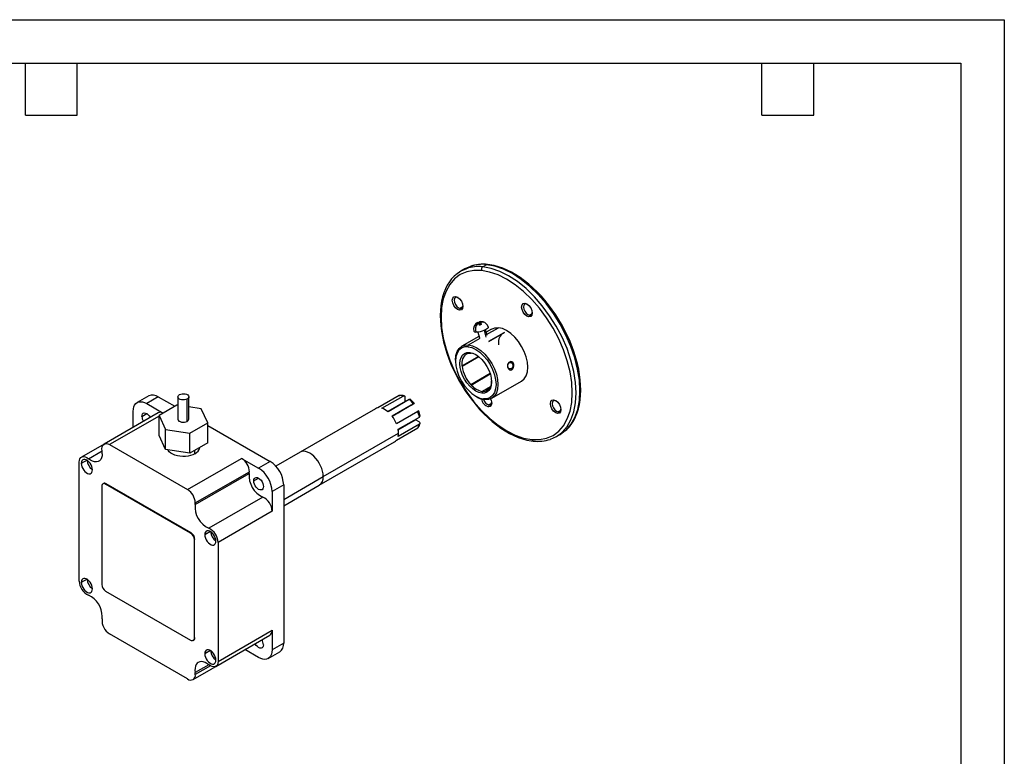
# Model space of a CAD drawing. Header units: millimetres. Extents: x 0 to 699, y 0 to 540.
# Tile 3 of 3: x 338 to 699, y 270 to 540. Entities that reach past the tile are written whole.
import ezdxf

# ---------------------------------------------------------------- set-up
doc = ezdxf.new("R2010")
doc.units = ezdxf.units.MM
doc.header["$LTSCALE"] = 2.5
doc.layers.add('TEXT', color=140, linetype='Continuous', lineweight=25)

msp = doc.modelspace()

# ---------------------------------------------------------------- linework, layer by layer
at = {"color": 7, "linetype": 'Continuous'}
for p, q in [((0.006175, 539.756685), (698.506175, 539.756685)), ((698.506175, 539.756685), (698.506175, 0.006685))]:
    msp.add_line(p, q, dxfattribs=at)
for p, q in [((500.740609, 448.437949), (499.326396, 447.621541)), ((502.854156, 449.358741), (500.741117, 448.436989)), ((508.759208, 449.998072), (507.344994, 449.181663)), ((497.404827, 438.363551), (497.893809, 438.112342)), ((498.32627, 437.962227), (497.893809, 438.112342)), ((499.112663, 434.014535), (498.894538, 433.355121)), ((499.971711, 434.510452), (499.112663, 434.014535)), ((522.807348, 435.863087), (523.296329, 435.611877)), ((523.72879, 435.461763), (523.296329, 435.611877)), ((524.515184, 431.51407), (524.297059, 430.854656)), ((525.374232, 432.009988), (524.515184, 431.51407)), ((504.614806, 428.01191), (504.817389, 427.815045)), ((505.255469, 428.617966), (505.339277, 428.335941)), ((505.495863, 428.828207), (505.617108, 428.4202)), ((506.102849, 428.941349), (505.523034, 428.736773)), ((506.045042, 428.172563), (506.30436, 428.263237)), ((506.102849, 428.941349), (506.30436, 428.263237)), ((506.200931, 427.898504), (506.916216, 428.150778)), ((506.210922, 429.081241), (506.511872, 428.068504)), ((506.30436, 428.263237), (506.511872, 428.068504)), ((506.602654, 428.702383), (506.780767, 428.103007)), ((506.640851, 429.108191), (506.733618, 428.796017)), ((507.688964, 428.827975), (507.486355, 429.02493)), ((507.486355, 429.02493), (507.533725, 428.865523)), ((507.836115, 425.881201), (508.549945, 423.479067)), ((508.989908, 424.063806), (508.37413, 426.135981)), ((508.527541, 424.25667), (513.138445, 426.918488)), ((510.618314, 426.428164), (508.628633, 425.279546)), ((505.957249, 423.737389), (499.658159, 420.101001)), ((502.17829, 420.591326), (506.43564, 423.049042)), ((505.498417, 425.28142), (506.11295, 423.213433)), ((509.622931, 421.933598), (515.21533, 425.128982)), ((515.297387, 425.15438), (509.629237, 421.91238)), ((509.637529, 421.884477), (515.297106, 425.151682)), ((501.960164, 419.931912), (502.17829, 420.591326)), ((497.379537, 415.064709), (497.379537, 414.656505)), ((505.77277, 416.396851), (499.758577, 412.956623)), ((499.777087, 412.784083), (505.900068, 416.308944)), ((500.051717, 413.051066), (505.806758, 416.373381)), ((501.89982, 417.4914), (503.073829, 417.585387)), ((502.583135, 417.837477), (503.073829, 417.585387)), ((517.760973, 411.812479), (516.952316, 411.892078)), ((517.156726, 414.341436), (517.083832, 414.089039)), ((510.063355, 410.108049), (503.017714, 406.040429)), ((503.148353, 405.902596), (510.118731, 409.95656)), ((503.297853, 406.201151), (510.063734, 410.107011)), ((510.192859, 405.282823), (507.244071, 403.564971)), ((508.65269, 403.868202), (509.59387, 404.411534)), ((510.657265, 401.047926), (521.61742, 407.375089)), ((384.94152, 401.920852), (380.698879, 399.471628)), ((388.441235, 401.574296), (384.198595, 399.125072)), ((388.441235, 401.574296), (394.450206, 398.105391)), ((395.633623, 401.577282), (395.633623, 393.411874)), ((399.047837, 392.595466), (399.047837, 400.760874)), ((399.633623, 393.411874), (399.633623, 401.577282)), ((476.691676, 402.012615), (468.913502, 397.52237)), ((470.40114, 397.37514), (478.179315, 401.865385)), ((480.429599, 400.566323), (472.651424, 396.076079)), ((476.691676, 402.012615), (476.935421, 402.092557)), ((478.886421, 399.844154), (478.886421, 401.431254)), ((504.802952, 401.79738), (505.156447, 401.593245)), ((507.244071, 403.564971), (507.025182, 402.903247)), ((507.244071, 403.564971), (508.418081, 403.658958)), ((508.137134, 400.557602), (507.648152, 400.808812)), ((508.535258, 403.696602), (509.248625, 404.112662)), ((384.198595, 399.125072), (390.207566, 395.656167)), ((395.242755, 398.56292), (388.710783, 394.792092)), ((395.633623, 398.502459), (395.242755, 398.56292)), ((404.165596, 397.182701), (399.633623, 397.883724)), ((406.556464, 392.031655), (404.165596, 397.182701)), ((468.026566, 397.221795), (440.449402, 381.301837)), ((478.886421, 399.844154), (472.53171, 396.175657)), ((477.29523, 398.92528), (472.531924, 396.175482)), ((474.139063, 394.505718), (481.917237, 398.995963)), ((481.136705, 398.545092), (474.139212, 394.505525)), ((477.29523, 398.92528), (477.295101, 398.925504)), ((481.136705, 398.545092), (482.108549, 399.106308)), ((509.646511, 398.599581), (509.428386, 397.940167)), ((510.505559, 399.095498), (509.646511, 398.599581)), ((533.341195, 400.448133), (533.830177, 400.196923)), ((534.262638, 400.046809), (533.830177, 400.196923)), ((388.419854, 395.731741), (368.620864, 384.302028)), ((388.710783, 394.547178), (370.620701, 384.103996)), ((379.248847, 390.437432), (379.248847, 396.266714)), ((382.430828, 394.429796), (384.198882, 395.450472)), ((388.710783, 394.792092), (391.101651, 389.641046)), ((388.710783, 387.443225), (388.710783, 394.792092)), ((474.139597, 394.505026), (477.29523, 396.326735)), ((483.508428, 396.239939), (475.730254, 391.749694)), ((476.323386, 395.765519), (477.29523, 396.326735)), ((476.346454, 389.6761), (484.124628, 394.166344)), ((535.049032, 396.099116), (534.830906, 395.439702)), ((535.908079, 396.595034), (535.049032, 396.099116)), ((400.024491, 388.260827), (406.556464, 392.031655)), ((406.556464, 384.682788), (406.556464, 392.031655)), ((406.556464, 391.116597), (429.453429, 377.898461)), ((475.730254, 385.715409), (483.508428, 390.205654)), ((484.124628, 391.567799), (476.346454, 387.077554)), ((476.372958, 389.521895), (482.727897, 393.190523)), ((484.102291, 392.397102), (482.727897, 393.190523)), ((391.101651, 382.292179), (388.710783, 387.443225)), ((391.101651, 382.292179), (391.101651, 389.641046)), ((391.101651, 389.641046), (400.024491, 388.260827)), ((400.024491, 380.91196), (400.024491, 388.260827)), ((448.898865, 372.382066), (476.476029, 388.302025)), ((476.346937, 389.675263), (476.346637, 389.675089)), ((534.323551, 386.998121), (535.737765, 387.814529)), ((368.569467, 384.270792), (360.278447, 379.484488)), ((370.620701, 384.103996), (399.190702, 367.610885)), ((406.556464, 384.682788), (400.024491, 380.91196)), ((447.448833, 369.177153), (475.025998, 385.097111)), ((362.84397, 378.893902), (367.860291, 381.789763)), ((400.024491, 380.91196), (391.101651, 382.292179)), ((399.190702, 367.610885), (418.989691, 379.040599)), ((401.876264, 380.755889), (401.876264, 381.980966)), ((418.989691, 379.040599), (425.210788, 375.449236)), ((440.449402, 381.301837), (431.541582, 376.159462)), ((359.449857, 334.046496), (359.449857, 377.653108)), ((362.348995, 378.427029), (360.227675, 377.202417)), ((429.453429, 377.898461), (425.210788, 375.449236)), ((401.961983, 362.091663), (421.760973, 373.521376)), ((402.019129, 362.711906), (421.818119, 374.14162)), ((423.443021, 370.753961), (425.211075, 371.774637)), ((434.403176, 364.013883), (448.898865, 372.382066)), ((367.723007, 368.79279), (367.723007, 332.864994)), ((368.349433, 369.830941), (368.137301, 369.70848)), ((369.13722, 369.609464), (369.349352, 369.731925)), ((400.249918, 351.648485), (369.13722, 369.609464)), ((400.462051, 351.770946), (369.349352, 369.731925)), ((434.403176, 369.325247), (430.160535, 366.876022)), ((434.403176, 369.325247), (434.403176, 311.350849)), ((434.403176, 361.646055), (447.448833, 369.177153)), ((426.766423, 364.851683), (406.967433, 353.421969)), ((430.160535, 366.876022), (430.160535, 359.69213)), ((430.160535, 359.69213), (410.361545, 348.262416)), ((400.462051, 351.770946), (400.249918, 351.648485)), ((407.603829, 352.30197), (405.482509, 351.077358)), ((401.664132, 313.2712), (401.664132, 349.198995)), ((410.361545, 348.262416), (410.361545, 304.655804)), ((362.348995, 334.82375), (360.227675, 333.599138)), ((369.13722, 330.415505), (400.249918, 312.454526)), ((399.190702, 298.204916), (370.620701, 314.698027)), ((409.532956, 302.824425), (429.331946, 314.254138)), ((410.361545, 304.655804), (430.160535, 316.085517)), ((430.160535, 316.085517), (430.160535, 308.901625)), ((401.249837, 312.35551), (401.461969, 312.477971)), ((434.403176, 311.350849), (430.160535, 308.901625)), ((401.190539, 298.006884), (420.989529, 309.436598)), ((407.603829, 308.698691), (405.482509, 307.474078)), ((425.210788, 306.043267), (420.16113, 308.958373)), ((421.040925, 309.467834), (420.989529, 309.436598)), ((428.710503, 305.696711), (432.953144, 308.145935)), ((406.968165, 303.414493), (401.961983, 300.524486)), ((407.54748, 303.029713), (402.019129, 299.838263))]:
    msp.add_line(p, q)
at = {"flags": 128}
for points in [[(506.908744, 447.862836), (504.088813, 447.88329), (501.474703, 447.373639), (499.111141, 446.342603), (497.038569, 444.807825), (495.292449, 442.795563), (493.902657, 440.340249), (492.892974, 437.483894), (492.280676, 434.27537), (492.076238, 430.769577), (492.283159, 427.0265), (492.897899, 423.110183), (493.909939, 419.087636), (495.301963, 415.027685), (497.050152, 410.999799), (499.124595, 407.072894), (501.489798, 403.314162), (504.105292, 399.787915), (506.926324, 396.554488), (509.904625, 393.669206), (512.989237, 391.181438), (516.127381, 389.133749), (519.265362, 387.561176), (522.349488, 386.490627), (525.32699, 385.940418)], [(501.422638, 448.534784), (499.31805, 447.616718), (497.476971, 446.253365)], [(525.32699, 385.940418), (528.14692, 385.919964), (530.761031, 386.429615), (533.124593, 387.46065), (535.197165, 388.995429), (536.943285, 391.007691), (538.333076, 393.463005), (539.342759, 396.31936), (539.955058, 399.527883), (540.159495, 403.033676), (539.952574, 406.776754), (539.337834, 410.693071), (538.325795, 414.715618), (536.933771, 418.775568), (535.185581, 422.803455), (533.111138, 426.73036), (530.745935, 430.489092), (528.130442, 434.015339), (525.30941, 437.248766), (522.331108, 440.134047), (519.246496, 442.621816), (516.108353, 444.669505), (512.970372, 446.242077), (509.886246, 447.312627), (506.908744, 447.862836)], [(536.172976, 388.366297), (536.465428, 388.582863), (538.262904, 390.654308), (539.693572, 393.181837), (540.732951, 396.122203), (541.363258, 399.425095), (541.573709, 403.034), (541.360702, 406.887168), (540.727881, 410.91867), (539.686076, 415.059528), (538.25311, 419.238888), (536.453503, 423.385242), (534.318047, 427.427644), (531.883279, 431.296927), (529.19086, 434.926888), (526.286856, 438.255415), (523.220958, 441.225558), (520.045622, 443.786496), (516.81518, 445.894411), (513.584905, 447.513236), (510.410069, 448.615272), (507.344994, 449.181663)], [(509.125541, 450.068029), (509.050424, 450.084967), (508.759208, 449.998072)], [(537.599708, 389.191975), (537.879641, 389.399271), (539.677118, 391.470716), (541.107785, 393.998245), (542.147165, 396.938611), (542.777472, 400.241503), (542.987923, 403.850408), (542.774915, 407.703576), (542.142095, 411.735079), (541.100289, 415.875936), (539.667324, 420.055296), (537.867717, 424.20165), (535.73226, 428.244052), (533.297493, 432.113336), (530.605073, 435.743296), (527.70107, 439.071823), (524.635171, 442.041966), (521.459835, 444.602904), (518.229393, 446.710819), (514.999119, 448.329644), (511.824283, 449.43168), (508.759208, 449.998072)], [(537.713929, 389.253476), (538.177531, 389.656319), (539.105677, 390.648551), (539.948895, 391.752308), (540.703912, 392.96407), (541.367402, 394.279651), (541.936181, 395.694034), (542.407419, 397.201374), (542.778812, 398.795131), (543.048667, 400.468252), (543.215911, 402.213348), (543.280053, 404.022822), (543.241124, 405.888922), (543.099638, 407.803716), (542.856529, 409.759372), (542.513111, 411.747981), (542.071061, 413.761563), (541.532408, 415.792078), (540.899524, 417.831439), (540.17512, 419.871533), (539.362234, 421.904244), (538.464225, 423.92148), (537.484765, 425.915204), (536.427821, 427.877462), (535.297644, 429.800413), (534.098759, 431.676354), (532.835958, 433.497732), (531.514243, 435.257235), (530.13882, 436.947785), (528.715084, 438.562559), (527.248589, 440.095016), (525.745031, 441.538917), (524.21022, 442.88834), (522.650066, 444.137696), (521.070557, 445.281739), (519.477754, 446.315572), (517.877782, 447.234655), (516.276842, 448.034809), (514.681274, 448.712216), (513.097677, 449.263436), (511.532726, 449.685556), (509.993305, 449.976237), (509.128025, 450.082638)], [(497.362744, 446.193467), (496.88663, 445.779751), (495.958484, 444.787519), (495.115265, 443.683762), (494.360249, 442.472), (493.696758, 441.156419), (493.127979, 439.742036), (492.656742, 438.234696), (492.285349, 436.640939), (492.015494, 434.967818), (491.84825, 433.222722), (491.784108, 431.413248), (491.823037, 429.547148), (491.964522, 427.632354), (492.207631, 425.676698), (492.551049, 423.688089), (492.9931, 421.674507), (493.531753, 419.643992), (494.164636, 417.604631), (494.889041, 415.564537), (495.701927, 413.531826), (496.599935, 411.51459), (497.579396, 409.520866), (498.63634, 407.558608), (499.766517, 405.635657), (500.965402, 403.759716), (502.228202, 401.938338), (503.549918, 400.178834), (504.92534, 398.488285), (506.349077, 396.873511), (507.815571, 395.341054), (509.31913, 393.897153), (510.853941, 392.54773), (512.414095, 391.298374), (513.993603, 390.154331), (515.586406, 389.120497), (517.186378, 388.201415), (518.787319, 387.401261), (520.382887, 386.723853), (521.966484, 386.172634), (523.531435, 385.750514), (525.070856, 385.459833), (525.936136, 385.353432)], [(498.894538, 433.355121), (498.150452, 433.613405), (497.406249, 434.213612), (496.775227, 435.064365), (496.353453, 436.036146), (496.205139, 436.981009), (496.352864, 437.755107), (496.774139, 438.240592), (497.404827, 438.363551)], [(497.893809, 438.112342), (497.377791, 438.011738), (497.033112, 437.614523), (496.912246, 436.98117), (497.033594, 436.2081), (497.378681, 435.413007), (497.894972, 434.716936), (498.503866, 434.225858), (499.112663, 434.014535)], [(497.404827, 438.363551), (498.148913, 438.105267), (498.893116, 437.505061), (499.524138, 436.654307), (499.945912, 435.682527), (500.094226, 434.737664), (499.946501, 433.963565), (499.525227, 433.478081), (498.894538, 433.355121)], [(524.297059, 430.854656), (523.552973, 431.11294), (522.80877, 431.713147), (522.177747, 432.563901), (521.755974, 433.535681), (521.60766, 434.480544), (521.755385, 435.254643), (522.176659, 435.740127), (522.807348, 435.863087)], [(523.296329, 435.611877), (522.780311, 435.511274), (522.435632, 435.114059), (522.314766, 434.480706), (522.436114, 433.707636), (522.781202, 432.912543), (523.297493, 432.216472), (523.906386, 431.725394), (524.515184, 431.51407)], [(522.807348, 435.863087), (523.551434, 435.604803), (524.295637, 435.004596), (524.926659, 434.153843), (525.348433, 433.182062), (525.496747, 432.237199), (525.349022, 431.463101), (524.927747, 430.977616), (524.297059, 430.854656)], [(509.356965, 427.174495), (509.367675, 427.11376), (509.304264, 426.883787), (509.091388, 426.625384), (508.74142, 426.353568), (508.274698, 426.084135), (507.718346, 425.832744), (507.104698, 425.614005), (506.469416, 425.44063), (505.849421, 425.322696), (505.280745, 425.267055), (504.796436, 425.276943)], [(505.495863, 428.828207), (505.328077, 428.708253), (505.255469, 428.617966)], [(505.457654, 428.42244), (505.653864, 428.419684), (505.887587, 428.449376)], [(505.460332, 428.819047), (505.476852, 428.825483), (505.495863, 428.828207)], [(506.210922, 429.081241), (506.191921, 429.078467), (506.174438, 429.071448), (506.158501, 429.060196), (506.144138, 429.044731), (506.13137, 429.025077), (506.120221, 429.001268), (506.110709, 428.973343), (506.102849, 428.941349)], [(506.620268, 429.110258), (506.431675, 429.110084), (506.210922, 429.081241)], [(506.602654, 428.702383), (506.770438, 428.822342), (506.843044, 428.912638)], [(506.620268, 429.110258), (506.946179, 429.123732), (507.002108, 429.119212)], [(506.640851, 429.108191), (506.629428, 429.109404), (506.620268, 429.110258)], [(510.618544, 426.427708), (511.793986, 426.863993), (513.138445, 426.918488)], [(521.61719, 407.375546), (521.620043, 407.376605), (522.586892, 408.17999), (523.30514, 409.318543), (523.747186, 410.74851), (523.896041, 412.414937), (523.745985, 414.253785), (523.302785, 416.194389), (522.583472, 418.162171), (521.61569, 420.081511), (520.436629, 421.87865), (519.091601, 423.484525), (517.632294, 424.837422), (516.114789, 425.885352), (514.597401, 426.588042), (513.138445, 426.918488)], [(501.960164, 419.931912), (500.676817, 419.879893), (499.552081, 419.462428), (498.62918, 418.69556), (497.943579, 417.60876), (497.521626, 416.243792), (497.379538, 414.653111), (497.522773, 412.897847), (497.945828, 411.045453), (498.632444, 409.167115), (499.556236, 407.335018), (500.681703, 405.619567), (501.965593, 404.086687), (503.358568, 402.795284), (504.807096, 401.794988), (506.255512, 401.124238), (507.648152, 400.808812)], [(497.379837, 415.064502), (497.528393, 416.727581), (497.970438, 418.157548), (498.688686, 419.296101), (499.655536, 420.099486), (500.83383, 420.53683), (502.17829, 420.591326)], [(501.960164, 419.931912), (503.352805, 419.616485), (504.80122, 418.945736), (506.249748, 417.94544), (507.642723, 416.654037), (508.926614, 415.121157), (510.05208, 413.405706), (510.975872, 411.573608), (511.662489, 409.695271), (512.085544, 407.842877), (512.228779, 406.087613), (512.08669, 404.496932), (511.664738, 403.131964), (510.979137, 402.045163), (510.056235, 401.278296), (508.931499, 400.860831), (507.648152, 400.808812)], [(502.17829, 420.591326), (503.637246, 420.260879), (505.154634, 419.558189), (506.672139, 418.51026), (508.131446, 417.157362), (509.476474, 415.551487), (510.655535, 413.754348), (511.623317, 411.835008), (512.342629, 409.867226), (512.78583, 407.926622), (512.935886, 406.087774), (512.787031, 404.421347), (512.344985, 402.99138), (511.626737, 401.852827), (510.659888, 401.049442), (509.481593, 400.612098), (508.137134, 400.557602)], [(507.025182, 402.903247), (505.937596, 403.14958), (504.806453, 403.673403), (503.675221, 404.454587), (502.587374, 405.463111), (501.584717, 406.660217), (500.705781, 407.999903), (499.984343, 409.430684), (499.448129, 410.897576), (499.117743, 412.344207), (499.005883, 413.714985), (499.116848, 414.957231), (499.446372, 416.023206), (499.981794, 416.871946), (500.702536, 417.470833), (501.580901, 417.796853), (502.583135, 417.837477)], [(502.583135, 417.837477), (503.67072, 417.591144), (504.801864, 417.067321), (505.933095, 416.286137), (507.020942, 415.277613), (508.0236, 414.080506), (508.902535, 412.740821), (509.623973, 411.31004), (510.160188, 409.843148), (510.490574, 408.396516), (510.602433, 407.025739), (510.491469, 405.783493), (510.161944, 404.717518), (509.626523, 403.868778), (508.90578, 403.269891), (508.027415, 402.943871), (507.025182, 402.903247)], [(504.967103, 416.953213), (504.077535, 417.360109), (503.073829, 417.585387)], [(517.156726, 414.341436), (516.958774, 414.193936), (516.789875, 413.996895), (516.559531, 413.490168), (516.488717, 412.89888), (516.577571, 412.312893), (516.808445, 411.822578), (517.150346, 411.502536), (517.562202, 411.400055), (517.779017, 411.436176), (517.992899, 411.530051)], [(517.760957, 411.81247), (517.406718, 411.702831), (517.071319, 411.781836), (516.794571, 412.038211), (516.607918, 412.434248), (516.535651, 412.909773), (516.592861, 413.391369), (516.781277, 413.805673), (517.083832, 414.089039)], [(517.083832, 414.089039), (517.458639, 414.196668), (517.842999, 414.112954), (518.168521, 413.85235), (518.37568, 413.454773), (518.428022, 412.981121), (518.321833, 412.503629), (518.084028, 412.09381), (517.760957, 411.81247)], [(517.992899, 411.530051), (518.196411, 411.677212), (518.380714, 411.872503), (518.661557, 412.374715), (518.782414, 412.961983), (518.713849, 413.546101), (518.46198, 414.037905), (518.070277, 414.362145), (517.60844, 414.469391), (517.376247, 414.434802), (517.156726, 414.341436)], [(517.760957, 411.81247), (517.876929, 411.671261), (517.992899, 411.530051)], [(399.047837, 400.760874), (398.592121, 400.563935), (398.058754, 400.449092), (397.490945, 400.425648), (396.934695, 400.495503), (396.435068, 400.652997), (396.032541, 400.885371), (395.759724, 401.173799), (395.638719, 401.494915), (395.67933, 401.822704), (395.878265, 402.130611), (396.21941, 402.39369)], [(396.21941, 402.39369), (396.675125, 402.590628), (397.208493, 402.705472), (397.776302, 402.728916), (398.332552, 402.659061), (398.832179, 402.501567), (399.234706, 402.269193), (399.507523, 401.980765), (399.628528, 401.659648), (399.587917, 401.331859), (399.388981, 401.023953), (399.047837, 400.760874)], [(478.179315, 401.865385), (478.408608, 401.952435), (478.612015, 401.939711), (478.769314, 401.828949), (478.86434, 401.628174), (478.886421, 401.431254)], [(510.212486, 400.883381), (510.47976, 400.267573), (510.628074, 399.32271), (510.480349, 398.548611), (510.059074, 398.063127), (509.428386, 397.940167)], [(379.248847, 396.266714), (379.309787, 397.125681), (379.491105, 397.893137), (379.788337, 398.550186), (380.194165, 399.080649), (380.698595, 399.471464), (381.289206, 399.713008), (381.951456, 399.799334), (382.669038, 399.728315), (383.424283, 399.501701), (384.198595, 399.125072)], [(481.917237, 398.995963), (482.118781, 399.112306), (482.242493, 399.183709), (482.276363, 399.203238), (482.214856, 399.167702), (482.108549, 399.106308)], [(534.830906, 395.439702), (534.08682, 395.697986), (533.342617, 396.298193), (532.711595, 397.148947), (532.289821, 398.120727), (532.141507, 399.06559), (532.289233, 399.839689), (532.710507, 400.325173), (533.341195, 400.448133)], [(533.830177, 400.196923), (533.314159, 400.09632), (532.96948, 399.699105), (532.848614, 399.065752), (532.969962, 398.292682), (533.31505, 397.497589), (533.83134, 396.801518), (534.440234, 396.310439), (535.049032, 396.099116)], [(533.341195, 400.448133), (534.085281, 400.189849), (534.829485, 399.589642), (535.460507, 398.738889), (535.88228, 397.767108), (536.030594, 396.822245), (535.882869, 396.048147), (535.461595, 395.562662), (534.830906, 395.439702)], [(382.430828, 394.429796), (382.491063, 394.923364), (382.667663, 395.31375), (382.948595, 395.57435), (383.314711, 395.687404), (383.741063, 395.645208), (384.198595, 395.450638), (384.656126, 395.116953), (385.082478, 394.666894), (385.448595, 394.13113), (385.497259, 394.044563)], [(395.633623, 393.411874), (395.638719, 393.329507), (395.759724, 393.008391), (396.032541, 392.719962), (396.435068, 392.487588), (396.934695, 392.330095), (397.490945, 392.26024), (398.058754, 392.283684), (398.592121, 392.398527), (399.047837, 392.595466)], [(475.100485, 395.059456), (475.250646, 395.146144), (475.415522, 395.241331), (475.758598, 395.439406), (476.076411, 395.622907), (476.323386, 395.765519)], [(483.508428, 396.239939), (483.709972, 396.356282), (483.833684, 396.427685), (483.863144, 396.444671)], [(483.69814, 390.378359), (483.63848, 390.303966), (483.508428, 390.205654)], [(484.124628, 391.567799), (484.250372, 391.656836), (484.342183, 391.759176), (484.396502, 391.869348), (484.411535, 391.984448), (484.325846, 392.207906), (484.102291, 392.397102)], [(532.227309, 386.084878), (534.331897, 387.002943), (536.172976, 388.366297)], [(535.737257, 387.815489), (535.746111, 387.819351), (537.599708, 389.191975)], [(367.84942, 381.784426), (367.792849, 382.536163), (367.874476, 383.204901), (368.090313, 383.757959), (368.429811, 384.168309), (368.876379, 384.415898), (369.408192, 384.488625), (369.999262, 384.382936), (370.620701, 384.103996)], [(359.449857, 377.653108), (359.51897, 378.330825), (359.722933, 378.895626), (360.051776, 379.319907), (360.48943, 379.582935), (361.014506, 379.671855), (361.601343, 379.582321), (362.221263, 379.318709), (362.84397, 378.893902)], [(367.935139, 380.755093), (367.868692, 379.929767), (367.671434, 379.207011), (367.349542, 378.609463), (366.913101, 378.155841), (366.375779, 377.860353), (365.754409, 377.732255), (365.068453, 377.77556), (364.339398, 377.988911), (363.59008, 378.365625), (362.84397, 378.893902)], [(401.876264, 380.755889), (401.120084, 380.386164), (400.268803, 380.093333), (399.345641, 379.885383), (398.375779, 379.767987), (397.385674, 379.744346), (396.402331, 379.815106), (395.452576, 379.978337), (394.562313, 380.229586), (393.755828, 380.561999), (393.055119, 380.96651), (392.4793, 381.432084), (392.044077, 381.946021), (391.909307, 382.167248)], [(448.898865, 372.382066), (448.837925, 373.311392), (448.656607, 374.288194), (448.359375, 375.28842), (447.953547, 376.287441), (447.449118, 377.260659), (446.858506, 378.184108), (446.196256, 379.035052), (445.478674, 379.792536), (444.723429, 380.437909), (443.949118, 380.95528), (443.174806, 381.33191), (442.419561, 381.558524), (441.701979, 381.629542), (441.039729, 381.543217), (440.449402, 381.301837)], [(364.328894, 374.834834), (364.269307, 375.435925), (364.094009, 376.07088), (363.813188, 376.702798), (363.443163, 377.294955), (363.005441, 377.812936), (362.525458, 378.226638), (362.031111, 378.512019), (361.551128, 378.652493), (361.113405, 378.639896), (360.743381, 378.47496), (360.46256, 378.167271), (360.287262, 377.73471), (360.227675, 377.202417)], [(360.227675, 377.202417), (360.287262, 376.601327), (360.46256, 375.966371), (360.743381, 375.334453), (361.113405, 374.742296), (361.551128, 374.224315), (362.031111, 373.810613), (362.525458, 373.525232), (363.005441, 373.384758), (363.443163, 373.397355), (363.813188, 373.562291), (364.094009, 373.86998), (364.269307, 374.302541), (364.328894, 374.834834)], [(423.443021, 370.753961), (423.503256, 371.247529), (423.679857, 371.637915), (423.960788, 371.898514), (424.326904, 372.011569), (424.753256, 371.969373), (425.210788, 371.774803), (425.66832, 371.441118), (426.094671, 370.991058), (426.460788, 370.455295), (426.741719, 369.870339), (426.91832, 369.276054), (426.978555, 368.712941)], [(426.978555, 368.712941), (426.91832, 368.219373), (426.741719, 367.828987), (426.460788, 367.568387), (426.094671, 367.455333), (425.66832, 367.497529), (425.210788, 367.692099), (424.753256, 368.025784), (424.326904, 368.475843), (423.960788, 369.011607), (423.679857, 369.596563), (423.503256, 370.190847), (423.443021, 370.753961)], [(409.583728, 348.709774), (409.524141, 349.310865), (409.348843, 349.94582), (409.068022, 350.577739), (408.697997, 351.169895), (408.260275, 351.687876), (407.780292, 352.101579), (407.285945, 352.386959), (406.805962, 352.527433), (406.368239, 352.514836), (405.998215, 352.3499), (405.717394, 352.042211), (405.542096, 351.609651), (405.482509, 351.077358)], [(405.482509, 351.077358), (405.542096, 350.476267), (405.717394, 349.841312), (405.998215, 349.209393), (406.368239, 348.617237), (406.805962, 348.099255), (407.285945, 347.685553), (407.780292, 347.400172), (408.260275, 347.259699), (408.697997, 347.272296), (409.068022, 347.437232), (409.348843, 347.744921), (409.524141, 348.177481), (409.583728, 348.709774)], [(364.328894, 331.231554), (364.269307, 331.832645), (364.094009, 332.4676), (363.813188, 333.099519), (363.443163, 333.691676), (363.005441, 334.209657), (362.525458, 334.623359), (362.031111, 334.90874), (361.551128, 335.049213), (361.113405, 335.036616), (360.743381, 334.87168), (360.46256, 334.563991), (360.287262, 334.131431), (360.227675, 333.599138)], [(360.227675, 333.599138), (360.287262, 332.998047), (360.46256, 332.363092), (360.743381, 331.731174), (361.113405, 331.139017), (361.551128, 330.621036), (362.031111, 330.207333), (362.525458, 329.921953), (363.005441, 329.781479), (363.443163, 329.794076), (363.813188, 329.959012), (364.094009, 330.266701), (364.269307, 330.699261), (364.328894, 331.231554)], [(426.978555, 310.738543), (426.91832, 310.244975), (426.741719, 309.854589), (426.460788, 309.59399), (426.094671, 309.480935), (425.66832, 309.523131), (425.210788, 309.717701), (424.753256, 310.051386), (424.326904, 310.501446), (423.960788, 311.037209), (423.911473, 311.124966)], [(409.583728, 305.106495), (409.524141, 305.707586), (409.348843, 306.342541), (409.068022, 306.974459), (408.697997, 307.566616), (408.260275, 308.084597), (407.780292, 308.498299), (407.285945, 308.78368), (406.805962, 308.924154), (406.368239, 308.911557), (405.998215, 308.746621), (405.717394, 308.438932), (405.542096, 308.006371), (405.482509, 307.474078)], [(405.482509, 307.474078), (405.542096, 306.872988), (405.717394, 306.238032), (405.998215, 305.606114), (406.368239, 305.013957), (406.805962, 304.495976), (407.285945, 304.082274), (407.780292, 303.796893), (408.260275, 303.656419), (408.697997, 303.669016), (409.068022, 303.833952), (409.348843, 304.141641), (409.524141, 304.574202), (409.583728, 305.106495)], [(430.160535, 308.901625), (430.099596, 308.042659), (429.918277, 307.275202), (429.621045, 306.618153), (429.215218, 306.087691), (428.710788, 305.696875), (428.120176, 305.455331), (427.457926, 305.369005), (426.740344, 305.440024), (425.985099, 305.666638), (425.210788, 306.043267)], [(406.967433, 303.41501), (406.275417, 303.910152), (405.579177, 304.275612), (404.897502, 304.501527), (404.248788, 304.581801), (403.650541, 304.514267), (403.118905, 304.300747), (402.668227, 303.947004), (402.310669, 303.462585), (402.055879, 302.86056), (401.910735, 302.157177), (401.879152, 301.371418), (401.961983, 300.524486)], [(410.361545, 304.655804), (410.292432, 303.978087), (410.08847, 303.413286), (409.759627, 302.989005), (409.321973, 302.725977), (408.796897, 302.637057), (408.210059, 302.726591), (407.590139, 302.990203), (406.967433, 303.41501)]]:
    msp.add_lwpolyline(points, dxfattribs=at)
for centre, radius, start, end in [((505.576023, 437.943248), 11.376785, 81.05480846, 111.41222614), ((506.988792, 438.760077), 11.376594, 81.04729559, 111.31121379), ((507.512552, 435.77946), 14.394119, 83.55603396, 108.43807423), ((508.024052, 448.225474), 1.172782, 125.38124649, 198.01173422), ((499.196285, 434.877386), 0.866894, 264.46458988, 5.57150737), ((524.598805, 432.376921), 0.866894, 264.46458988, 5.57150737), ((506.732453, 426.394582), 2.737942, 117.68607934, 196.55011322), ((506.904812, 426.232793), 2.899894, 124.66378491, 142.15618766), ((508.089399, 426.251448), 3.434132, 141.82597287, 196.48537569), ((507.104883, 426.045036), 2.892328, 126.37098454, 142.26813413), ((507.092292, 426.061186), 2.871857, 124.69389985, 126.35980255), ((501.11987, 425.372873), 5.674152, 26.43047998, 32.83326142), ((506.732453, 426.394582), 2.737942, 84.34788975, 101.27718877), ((501.83088, 425.624924), 5.678079, 26.41330005, 32.81917783), ((506.817239, 426.564773), 2.549527, 74.78468544, 93.96715977), ((507.016542, 426.377784), 2.540784, 74.65376206, 93.91551796), ((506.732453, 426.394582), 2.737942, 74.55438917, 84.34788975), ((506.732453, 426.394582), 2.737942, 16.55011322, 74.55438917), ((504.712573, 425.976629), 0.704694, 210.90674488, 276.83477545), ((517.462898, 421.530418), 4.367017, 134.95746424, 191.78543437), ((503.573409, 413.939077), 3.944929, 116.91514119, 194.46400697), ((512.107831, 414.558613), 12.463199, 188.19928195, 223.13344988), ((508.483892, 410.511373), 7.056179, 220.81147841, 259.88018641), ((507.057481, 406.915781), 3.542739, 294.5642266, 8.81405391), ((386.384734, 398.650919), 3.574259, 54.87484747, 113.8146941), ((477.104236, 398.591907), 3.445497, 71.81874242, 96.87703708), ((477.417772, 398.155654), 3.9687, 71.99709382, 97.26663133), ((480.698908, 400.24862), 0.416489, 49.40009449, 130.28715024), ((473.707957, 392.70894), 10.340162, 37.44645598, 49.45448125), ((474.495925, 393.117428), 9.879254, 37.40867659, 49.54606593), ((508.788313, 407.236272), 6.71034, 237.23272966, 264.43118979), ((510.338454, 401.342152), 3.521609, 188.05363998, 255.02343096), ((510.425739, 401.389269), 2.896474, 194.27592281, 254.39366556), ((469.23945, 395.101698), 2.442519, 97.66886152, 119.77337875), ((468.313536, 391.160368), 6.556027, 48.57308646, 71.43229007), ((509.730132, 399.462432), 0.866894, 264.46458988, 5.57150737), ((535.132653, 396.961967), 0.866894, 264.46458988, 5.57150737), ((386.161547, 394.587715), 3.73406, 182.4238513, 212.11956751), ((389.234091, 394.028385), 1.887963, 59.26615806, 115.54870785), ((398.648969, 393.50002), 0.988592, 293.79533881, 354.88452023), ((464.633789, 387.180497), 12.000379, 22.38042233, 37.61957782), ((473.957858, 392.273488), 10.341476, 10.54661078, 22.55361566), ((474.744655, 392.763146), 9.840109, 10.43011912, 22.61633481), ((483.984312, 394.558328), 0.416341, 289.69554557, 10.56322286), ((480.751233, 392.273388), 3.446397, 323.1322558, 348.1861617), ((480.574981, 392.742555), 3.921587, 322.58586285, 348.16472369), ((468.735076, 388.265197), 7.741041, 0.27258268, 10.50158027), ((470.973755, 388.265195), 5.502398, 347.53515848, 0.38350688), ((400.551054, 383.590738), 3.129305, 295.05473825, 348.90787791), ((473.80666, 387.196196), 2.427538, 300.1518773, 322.41084628), ((526.012799, 386.060282), 0.696206, 189.91387298, 263.88437612), ((527.550754, 399.679599), 14.416867, 263.5696646, 288.49274689), ((361.418431, 380.730644), 6.516753, 0.21496138, 9.30579566), ((415.677254, 373.862176), 6.147219, 2.60547849, 57.39452166), ((366.777303, 378.615853), 4.43542, 183.51921935, 236.47540412), ((419.490718, 366.431277), 10.679082, 2.38685612, 57.61314402), ((423.733359, 368.880501), 10.679082, 2.38685612, 57.61314402), ((430.333179, 372.690746), 8.612355, 174.46542709, 245.53457306), ((418.600503, 374.125319), 3.217657, 349.18162022, 0.29025805), ((445.485153, 371.996084), 3.435464, 304.86124612, 6.45093428), ((368.585155, 368.932644), 0.873418, 50.79671476, 189.21403699), ((368.763512, 368.914162), 1.005954, 54.38242252, 114.30711905), ((395.878264, 362.432463), 6.147219, 2.60547849, 57.39452166), ((424.268818, 359.512529), 5.894454, 1.74603733, 64.93026058), ((410.534189, 361.261033), 8.612355, 174.46542709, 245.53457306), ((398.801513, 362.695606), 3.217657, 349.18162022, 0.29025805), ((398.5937, 349.059274), 3.07361, 2.60547849, 57.39452166), ((398.805832, 349.181735), 3.07361, 2.60547849, 57.39452166), ((404.469829, 348.082816), 5.894454, 1.74603733, 64.93026058), ((412.032137, 352.490794), 4.43542, 183.51921935, 236.47540412), ((365.341574, 334.226096), 5.894454, 181.74603733, 244.93026058), ((366.777303, 335.012574), 4.43542, 183.51921935, 236.47540412), ((370.793439, 333.004716), 3.07361, 182.60547849, 237.39452166), ((359.1757, 320.929614), 8.762151, 1.42565034, 65.25064757), ((373.722254, 319.710722), 5.894637, 175.07048882, 238.25328647), ((363.108715, 321.123163), 4.826485, 349.18162022, 0.29025805), ((428.201706, 315.868637), 1.970799, 304.99417207, 6.31800832), ((400.801983, 313.131345), 0.873418, 230.79671476, 9.21403699), ((400.89626, 313.285487), 0.985956, 305.01333288, 6.29884752), ((423.247515, 310.580563), 3.734383, 2.42457101, 32.13854491), ((430.989464, 310.964867), 3.435464, 304.86124612, 6.45093427), ((412.032137, 308.887515), 4.43542, 183.51921935, 236.47540412), ((400.294831, 299.558555), 1.746837, 230.79671476, 9.21403699), ((397.674657, 299.821964), 4.344502, 0.21496138, 9.30579566)]:
    msp.add_arc(centre, radius, start, end)
at = {"layer": 'TEXT'}
for p, q in [((15.875, 523.875), (682.625, 523.875)), ((339.725, 504.825), (339.725, 523.875)), ((358.775, 504.825), (358.775, 523.875)), ((609.6, 504.825), (609.6, 523.875)), ((628.65, 504.825), (628.65, 523.875)), ((682.625, 523.875), (682.625, 15.875)), ((339.725, 504.825), (358.775, 504.825)), ((609.6, 504.825), (628.65, 504.825))]:
    msp.add_line(p, q, dxfattribs=at)

doc.saveas('drawing.dxf')
